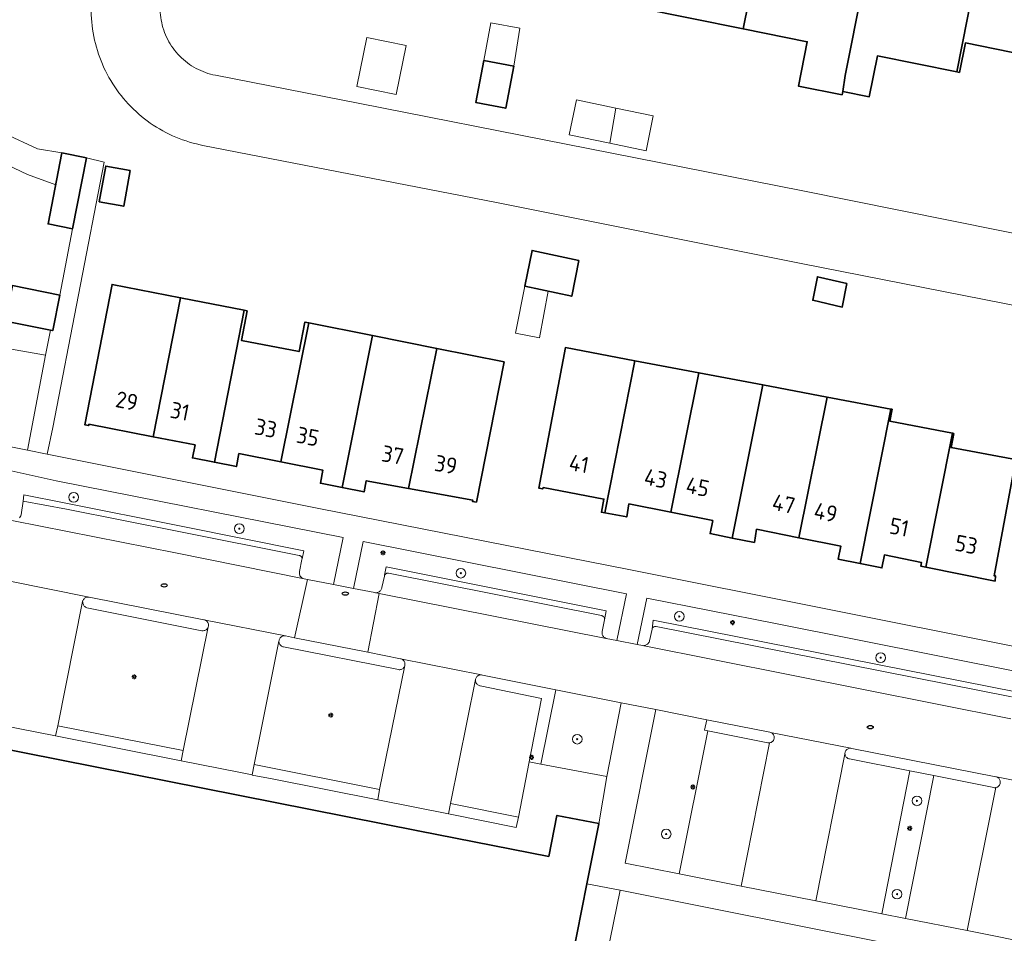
# Model space of a CAD drawing. Header units: metres. Extents: x 152610 to 160096, y 456114 to 462495.
# Tile 122 of 256: x 156521 to 156603, y 459021 to 459097. Entities that reach past the tile are written whole.
import ezdxf
from ezdxf.enums import TextEntityAlignment as Align

# ---------------------------------------------------------------- set-up
doc = ezdxf.new("R2010")
doc.units = ezdxf.units.M
doc.header["$LTSCALE"] = 0.5
doc.layers.get('0').update_dxf_attribs({"linetype": 'CONTINUOUS'})
for name, color, linetype, lineweight in [('B-PV-GK-BESCHOEIING-G', 251, 'GK-BESCHOEIING-SO', 18), ('B-PV-GR-BEPLANTING_CULTUUR_BODEMBEDEKKER-GV', 251, 'CONTINUOUS', 18), ('B-PV-GR-BEPLANTING_CULTUUR_VASTE PLANTENVAK-GV', 251, 'CONTINUOUS', 18), ('B-PV-GR-BOOM-S', 251, 'CONTINUOUS', 25), ('B-PV-GR-HAAG-GV', 251, 'CONTINUOUS', 13), ('B-PV-IE-MEUBILAIR-S', 251, 'CONTINUOUS', 25), ('B-PV-OG-BEBOUWING-GV', 6, 'CONTINUOUS', 35), ('B-PV-OG-BEBOUWING-T18', 1, 'CONTINUOUS', 18), ('B-PV-OG-BEBOUWING_OVERBOUWING-GV', 251, 'CONTINUOUS', 18), ('B-PV-OG-BEBOUWING_SCHUUR-GV', 251, 'CONTINUOUS', 18), ('B-PV-OG-TERREIN_BEGROEID-GV', 251, 'CONTINUOUS', 18), ('B-PV-OG-WATER_SLOOT-GV', 251, 'CONTINUOUS', 18), ('B-PV-VH-ONVERHARD_ZAND-GV', 251, 'CONTINUOUS', 18), ('B-PV-VH-OPENVERHARDING_BETONSTRAATSTEEN-GV', 251, 'CONTINUOUS', 18), ('B-PV-VH-OPENVERHARDING_TEGEL-GV', 251, 'CONTINUOUS', 18)]:
    doc.layers.add(name, color=color, linetype=linetype, lineweight=lineweight)
doc.styles.add('NLCS-ISO', font='NLCS-ISO.ttf')
doc.styles.add('NLCS-ISO-M750-T18', font='NLCS-ISO.ttf', dxfattribs={"height": 1.35})
doc.linetypes.add('GK-BESCHOEIING-SO', pattern='A,18,-3,[1,NLCS.SHX,S=0.6,R=0,X=0,Y=0],-3', length=24)

# ---------------------------------------------------------------- blocks, each defined once
blk = doc.blocks.new('SIE-MEUBILAIR_PAAL_LICHTMAST-SO')
for points in [[(-0.62, 0), (-1, 0)], [(-0.71, 0.71), (-0.44, 0.44)], [(0, 1), (0, 0.62)], [(0.44, 0.44), (0.71, 0.71)], [(1, 0), (0.62, 0)], [(-0.71, -0.71), (-0.44, -0.44)], [(0, -0.62), (0, -1)], [(0.44, -0.44), (0.71, -0.71)]]:
    blk.add_lwpolyline(points)
blk.add_circle((0, 0), 0.5)
blk = doc.blocks.new('SIE-MEUBILAIR_PUT_RIOOLPUT-SO')
blk.add_ellipse((0, 0), major_axis=(1.25, 0), ratio=0.54)
blk = doc.blocks.new('SGR-BOOM_GBKN-SO')
at = {"linetype": 'ByBlock', "lineweight": 18}
h = blk.add_hatch(color=0, dxfattribs=at)
h.dxf.hatch_style = 1
edge = h.paths.add_edge_path()
edge.add_arc((0, 0), 0.25, 0, 360)
at = {"color": 0, "linetype": 'ByBlock', "lineweight": 18}
for radius in [2, 0.25]:
    blk.add_circle((0, 0), radius, dxfattribs=at)
at = {"color": 0, "linetype": 'ByBlock', "lineweight": 18, "style": 'NLCS-ISO'}
blk.add_attdef('SOORT', (2.5, 0), '', height=1.5, dxfattribs=at)

msp = doc.modelspace()

# ---------------------------------------------------------------- linework, layer by layer
at = {"layer": 'B-PV-GK-BESCHOEIING-G', "flags": 128}
for points in [[(156559.11, 459168.809), (156557.281, 459168.579), (156540.797, 459131.741), (156527.777, 459102.018), (156527.659, 459101.739), (156527.549, 459101.457), (156527.446, 459101.172), (156527.351, 459100.885), (156527.263, 459100.595), (156527.183, 459100.303), (156527.111, 459100.009), (156527.046, 459099.714), (156526.989, 459099.416), (156526.941, 459099.117), (156526.9, 459098.817), (156526.867, 459098.516), (156526.842, 459098.215), (156526.825, 459097.912), (156526.816, 459097.61), (156526.815, 459097.307), (156526.822, 459097.004), (156526.837, 459096.702), (156526.86, 459096.4), (156526.891, 459096.099), (156526.93, 459095.799), (156526.977, 459095.5), (156527.031, 459095.202), (156527.094, 459094.906), (156527.164, 459094.611), (156527.242, 459094.319), (156527.328, 459094.028), (156527.422, 459093.741), (156527.523, 459093.455), (156527.631, 459093.172), (156527.747, 459092.893), (156527.871, 459092.616), (156528.001, 459092.343), (156528.139, 459092.074), (156528.284, 459091.808), (156528.436, 459091.546), (156528.594, 459091.288), (156528.76, 459091.034), (156528.932, 459090.785), (156529.11, 459090.541), (156529.295, 459090.301), (156529.487, 459090.067), (156529.684, 459089.837), (156529.887, 459089.613), (156530.097, 459089.394), (156530.312, 459089.181), (156530.532, 459088.973), (156530.758, 459088.772), (156530.989, 459088.576), (156531.225, 459088.387), (156531.467, 459088.204), (156531.712, 459088.027), (156531.963, 459087.857), (156532.218, 459087.694), (156532.477, 459087.537), (156532.74, 459087.388), (156533.007, 459087.245), (156533.278, 459087.109), (156533.552, 459086.981), (156533.83, 459086.86), (156534.11, 459086.746), (156534.394, 459086.64), (156534.68, 459086.541), (156534.969, 459086.45), (156535.26, 459086.367), (156535.553, 459086.291), (156535.848, 459086.223), (156536.077, 459086.176), (156560.41, 459081.429), (156585.663, 459076.395), (156612.5, 459071.121), (156646.735, 459064.291), (156679.07, 459057.82), (156708.845, 459051.955), (156711.813, 459051.445), (156713.389, 459052.642)], [(156713.921, 459055.507), (156713.084, 459056.894), (156690.414, 459061.614), (156667.493, 459066.204), (156618.143, 459075.949), (156602.272, 459079.102), (156585.684, 459082.438), (156566.192, 459086.272), (156549.071, 459089.651), (156537.106, 459091.988), (156536.898, 459092.033), (156536.692, 459092.085), (156536.488, 459092.145), (156536.286, 459092.213), (156536.087, 459092.289), (156535.891, 459092.371), (156535.698, 459092.462), (156535.509, 459092.559), (156535.324, 459092.663), (156535.142, 459092.774), (156534.965, 459092.892), (156534.793, 459093.017), (156534.625, 459093.148), (156534.463, 459093.285), (156534.305, 459093.428), (156534.153, 459093.577), (156534.007, 459093.732), (156533.867, 459093.892), (156533.733, 459094.057), (156533.605, 459094.227), (156533.484, 459094.402), (156533.369, 459094.581), (156533.261, 459094.764), (156533.16, 459094.951), (156533.066, 459095.142), (156532.98, 459095.337), (156532.9, 459095.534), (156532.829, 459095.735), (156532.765, 459095.937), (156532.708, 459096.142), (156532.659, 459096.35), (156532.619, 459096.558), (156532.586, 459096.769), (156532.56, 459096.98), (156532.543, 459097.192), (156532.534, 459097.404), (156532.533, 459097.617), (156532.54, 459097.83), (156532.555, 459098.042), (156532.578, 459098.254), (156532.608, 459098.464), (156532.647, 459098.673), (156532.693, 459098.881), (156532.748, 459099.087), (156532.81, 459099.29), (156532.879, 459099.491), (156532.956, 459099.69), (156533.028, 459099.857), (156542.812, 459121.668), (156550.186, 459138.128), (156562.693, 459166.259), (156561.842, 459167.572)]]:
    msp.add_lwpolyline(points, dxfattribs=at)
at = {"layer": 'B-PV-GR-BEPLANTING_CULTUUR_BODEMBEDEKKER-GV', "flags": 128}
for points in [[(156570.756, 459039.984), (156565.347, 459041.062), (156564.094, 459034.892), (156569.556, 459033.881)], [(156577.847, 459038.577), (156573.625, 459039.415), (156571.076, 459026.687), (156575.568, 459025.803), (156577.923, 459037.669), (156577.666, 459037.703)], [(156596.67, 459033.951), (156594.687, 459034.333), (156592.35, 459022.483), (156594.311, 459022.112)]]:
    msp.add_lwpolyline(points, close=True, dxfattribs=at)
at = {"layer": 'B-PV-GR-BEPLANTING_CULTUUR_VASTE PLANTENVAK-GV', "flags": 128}
msp.add_lwpolyline([(156523.02, 459068.792), (156514.805, 459070.239), (156513.276, 459062.554), (156521.528, 459060.924)], close=True, dxfattribs=at)
at = {"layer": 'B-PV-GR-HAAG-GV', "flags": 128}
for points in [[(156526.61, 459048.745), (156526.548, 459048.747), (156526.487, 459048.741), (156526.427, 459048.727), (156526.369, 459048.706), (156526.314, 459048.677), (156526.264, 459048.641), (156526.218, 459048.599), (156526.179, 459048.552), (156526.146, 459048.5), (156526.12, 459048.444), (156526.106, 459048.401), (156526.105, 459048.365), (156526.108, 459048.299), (156526.119, 459048.234), (156526.138, 459048.17), (156526.165, 459048.11), (156526.198, 459048.053), (156526.239, 459048.001), (156526.285, 459047.953), (156526.337, 459047.912), (156526.393, 459047.878), (156526.453, 459047.85), (156535.992, 459045.96), (156536.049, 459045.953), (156536.11, 459045.953), (156536.17, 459045.961), (156536.229, 459045.977), (156536.284, 459046), (156536.337, 459046.031), (156536.385, 459046.068), (156536.428, 459046.111), (156536.464, 459046.16), (156536.495, 459046.213), (156536.517, 459046.269), (156536.533, 459046.328), (156536.54, 459046.388), (156536.539, 459046.449), (156536.531, 459046.509), (156536.514, 459046.568), (156536.49, 459046.624), (156536.459, 459046.676), (156536.422, 459046.724), (156536.378, 459046.766), (156536.33, 459046.802), (156536.277, 459046.832), (156536.22, 459046.854), (156536.161, 459046.869), (156526.642, 459048.741)], [(156542.924, 459045.519), (156542.864, 459045.527), (156542.804, 459045.527), (156542.744, 459045.519), (156542.685, 459045.503), (156542.63, 459045.479), (156542.578, 459045.448), (156542.53, 459045.411), (156542.488, 459045.368), (156542.452, 459045.319), (156542.422, 459045.267), (156542.4, 459045.211), (156542.385, 459045.152), (156542.378, 459045.092), (156542.38, 459045.032), (156542.389, 459044.972), (156542.406, 459044.914), (156542.43, 459044.858), (156542.462, 459044.807), (156542.5, 459044.76), (156542.544, 459044.718), (156542.593, 459044.683), (156542.646, 459044.654), (156542.702, 459044.633), (156542.761, 459044.619), (156542.764, 459044.619), (156552.277, 459042.735), (156552.337, 459042.726), (156552.397, 459042.725), (156552.457, 459042.732), (156552.516, 459042.747), (156552.571, 459042.77), (156552.624, 459042.799), (156552.672, 459042.836), (156552.715, 459042.878), (156552.752, 459042.926), (156552.782, 459042.978), (156552.806, 459043.034), (156552.818, 459043.077), (156552.821, 459043.092), (156552.829, 459043.152), (156552.828, 459043.212), (156552.82, 459043.272), (156552.804, 459043.33), (156552.781, 459043.386), (156552.75, 459043.438), (156552.713, 459043.485), (156552.669, 459043.527), (156552.621, 459043.563), (156552.568, 459043.593), (156552.512, 459043.615), (156552.459, 459043.629), (156552.455, 459043.629), (156549.754, 459044.165), (156543.681, 459045.369)], [(156563.127, 459035.08), (156564.094, 459034.892), (156565.347, 459041.062), (156559.241, 459042.28), (156559.181, 459042.291), (156559.121, 459042.295), (156559.061, 459042.291), (156559.002, 459042.278), (156558.945, 459042.259), (156558.891, 459042.231), (156558.842, 459042.197), (156558.797, 459042.157), (156558.758, 459042.111), (156558.726, 459042.061), (156558.7, 459042.006), (156558.682, 459041.949), (156558.675, 459041.915), (156558.672, 459041.889), (156558.67, 459041.829), (156558.675, 459041.769), (156558.689, 459041.711), (156558.71, 459041.654), (156558.738, 459041.601), (156558.773, 459041.553), (156558.815, 459041.509), (156558.862, 459041.471), (156558.913, 459041.44), (156558.968, 459041.416), (156559.026, 459041.399), (156559.067, 459041.392), (156564.152, 459040.352)], [(156534.441, 459036.024), (156524.039, 459038.084), (156523.868, 459037.234), (156534.273, 459035.172)], [(156583.082, 459037.538), (156577.847, 459038.577), (156577.666, 459037.703), (156577.923, 459037.669), (156582.906, 459036.662), (156582.965, 459036.655), (156583.025, 459036.655), (156583.057, 459036.659), (156583.084, 459036.663), (156583.142, 459036.679), (156583.196, 459036.703), (156583.248, 459036.734), (156583.294, 459036.772), (156583.335, 459036.815), (156583.37, 459036.863), (156583.399, 459036.916), (156583.42, 459036.972), (156583.433, 459037.03), (156583.438, 459037.09), (156583.436, 459037.149), (156583.426, 459037.208), (156583.407, 459037.265), (156583.382, 459037.319), (156583.349, 459037.369), (156583.31, 459037.414), (156583.265, 459037.454), (156583.216, 459037.487), (156583.133, 459037.528)], [(156589.803, 459036.213), (156589.742, 459036.217), (156589.683, 459036.212), (156589.624, 459036.199), (156589.568, 459036.179), (156589.516, 459036.152), (156589.467, 459036.117), (156589.423, 459036.077), (156589.385, 459036.03), (156589.354, 459035.98), (156589.33, 459035.925), (156589.313, 459035.868), (156589.304, 459035.809), (156589.303, 459035.75), (156589.305, 459035.737), (156589.31, 459035.69), (156589.325, 459035.633), (156589.348, 459035.578), (156589.377, 459035.526), (156589.413, 459035.479), (156589.456, 459035.437), (156589.503, 459035.401), (156589.555, 459035.371), (156589.611, 459035.349), (156589.668, 459035.335), (156589.68, 459035.333), (156594.687, 459034.333), (156596.67, 459033.951), (156601.651, 459032.95), (156601.712, 459032.945), (156601.772, 459032.948), (156601.805, 459032.954), (156601.832, 459032.959), (156601.89, 459032.977), (156601.945, 459033.003), (156601.996, 459033.036), (156602.042, 459033.075), (156602.083, 459033.12), (156602.117, 459033.17), (156602.145, 459033.225), (156602.165, 459033.282), (156602.177, 459033.341), (156602.182, 459033.402), (156602.179, 459033.463), (156602.167, 459033.522), (156602.148, 459033.58), (156602.122, 459033.635), (156602.088, 459033.685), (156602.049, 459033.731), (156602.003, 459033.772), (156601.953, 459033.806), (156601.867, 459033.848), (156601.813, 459033.859), (156589.86, 459036.202)], [(156550.728, 459032.802), (156540.323, 459034.872), (156540.158, 459034.003), (156540.157, 459033.998), (156541.824, 459033.668), (156550.565, 459031.935)], [(156562.052, 459029.662), (156562.235, 459030.495), (156556.591, 459031.647), (156556.425, 459030.775)]]:
    msp.add_lwpolyline(points, close=True, dxfattribs=at)
at = {"layer": 'B-PV-OG-BEBOUWING-GV', "flags": 128}
for points in [[(156583.543, 459109.085), (156577.924, 459110.179), (156576.559, 459103.171), (156573.32, 459103.802), (156572.07, 459097.601), (156580.872, 459095.828)], [(156590.98, 459100.329), (156587.745, 459100.982), (156589.161, 459107.99), (156583.543, 459109.085), (156580.872, 459095.828), (156586.181, 459094.759), (156585.444, 459091.096), (156589.061, 459090.367), (156589.117, 459090.644), (156589.331, 459091.981), (156589.74, 459094.042)], [(156590.98, 459100.329), (156589.74, 459094.042), (156589.331, 459091.981), (156589.117, 459090.644), (156591.312, 459090.201), (156591.995, 459093.588), (156598.58, 459092.261), (156601.199, 459105.578), (156597.509, 459106.304), (156597.278, 459105.126), (156595.393, 459105.507), (156594.215, 459099.675)], [(156601.455, 459105.528), (156601.199, 459105.578), (156598.58, 459092.261), (156598.796, 459092.218), (156599.29, 459094.668), (156604.309, 459093.657), (156603.815, 459091.207), (156607.509, 459090.5), (156608.721, 459096.826), (156605.54, 459097.471), (156606.005, 459099.764), (156605.898, 459099.786), (156606.594, 459103.283), (156601.23, 459104.359)], [(156561.846, 459092.747), (156559.365, 459093.215), (156558.705, 459089.721), (156561.185, 459089.252)], [(156526.414, 459085.152), (156524.382, 459085.546), (156523.243, 459079.667), (156525.275, 459079.273)], [(156530.056, 459084.09), (156528.02, 459084.461), (156527.48, 459081.5), (156529.517, 459081.129)], [(156567.253, 459076.641), (156563.363, 459077.469), (156562.759, 459074.508), (156566.649, 459073.679)], [(156589.47, 459074.724), (156587.024, 459075.285), (156586.636, 459073.337), (156589.082, 459072.776)], [(156524.211, 459073.776), (156520.278, 459074.554), (156519.696, 459071.611), (156523.429, 459070.872), (156523.628, 459070.833)], [(156534.218, 459073.547), (156528.55, 459074.652), (156526.283, 459063.021), (156526.607, 459062.958), (156526.628, 459063.066), (156531.958, 459062.027)], [(156539.491, 459072.52), (156534.218, 459073.547), (156531.958, 459062.027), (156535.422, 459061.351), (156535.211, 459060.272), (156537.034, 459059.916)], [(156539.74, 459072.471), (156539.491, 459072.52), (156537.034, 459059.916), (156538.849, 459059.562), (156539.065, 459060.631), (156542.547, 459059.942), (156544.852, 459071.473), (156544.529, 459071.537), (156544.051, 459069.083), (156539.261, 459070.017)], [(156550.141, 459070.416), (156544.852, 459071.473), (156542.547, 459059.942), (156546.03, 459059.252), (156545.817, 459058.173), (156547.623, 459057.816)], [(156555.456, 459069.354), (156550.141, 459070.416), (156547.623, 459057.816), (156549.435, 459057.457), (156549.616, 459058.378), (156553.12, 459057.744)], [(156561.054, 459068.235), (156555.456, 459069.354), (156553.12, 459057.744), (156558.443, 459056.782), (156558.423, 459056.673), (156558.748, 459056.615)], [(156571.875, 459068.334), (156566.131, 459069.419), (156563.93, 459057.765), (156564.254, 459057.704), (156564.274, 459057.812), (156569.315, 459056.86), (156569.111, 459055.779), (156569.391, 459055.726)], [(156577.191, 459067.33), (156571.875, 459068.334), (156569.391, 459055.726), (156571.211, 459055.383), (156571.386, 459056.462), (156574.869, 459055.769)], [(156582.508, 459066.326), (156577.191, 459067.33), (156574.869, 459055.769), (156578.339, 459055.079), (156578.125, 459054), (156579.961, 459053.634)], [(156587.824, 459065.322), (156582.508, 459066.326), (156579.961, 459053.634), (156581.797, 459053.269), (156581.98, 459054.369), (156585.488, 459053.661)], [(156593.118, 459064.323), (156587.824, 459065.322), (156585.488, 459053.661), (156588.949, 459052.963), (156588.734, 459051.894), (156590.555, 459051.527)], [(156593.222, 459064.303), (156593.118, 459064.323), (156590.555, 459051.527), (156592.369, 459051.161), (156592.579, 459052.237), (156595.648, 459051.621), (156595.585, 459051.307), (156595.995, 459051.225), (156598.224, 459062.33), (156593.034, 459063.31)], [(156598.321, 459062.312), (156598.224, 459062.33), (156595.995, 459051.225), (156601.751, 459050.071), (156601.788, 459050.493), (156601.66, 459050.517), (156603.397, 459059.715), (156603.505, 459059.694), (156603.585, 459060.117), (156598.102, 459061.152)]]:
    msp.add_lwpolyline(points, close=True, dxfattribs=at)
msp.add_lwpolyline([(156565.826, 459014.481), (156567.915, 459024.992), (156568.903, 459029.965), (156568.894, 459029.969), (156565.427, 459030.646), (156564.744, 459027.25), (156553.92, 459029.363), (156494.474, 459041.144)], dxfattribs=at)
at = {"layer": 'B-PV-OG-BEBOUWING_OVERBOUWING-GV', "flags": 128}
for points in [[(156562.344, 459095.893), (156559.958, 459096.345), (156559.365, 459093.215), (156561.846, 459092.747)], [(156569.808, 459086.351), (156570.311, 459089.266), (156567.045, 459089.941), (156566.447, 459087.046)], [(156573.412, 459088.625), (156570.311, 459089.266), (156569.808, 459086.351), (156572.814, 459085.73)], [(156522.357, 459085.901), (156519.635, 459087.159), (156518.664, 459085.105), (156521.537, 459083.761), (156523.87, 459082.904), (156524.382, 459085.546)], [(156564.7, 459074.094), (156562.759, 459074.508), (156561.98, 459070.608), (156563.984, 459070.236)]]:
    msp.add_lwpolyline(points, close=True, dxfattribs=at)
at = {"layer": 'B-PV-OG-BEBOUWING_SCHUUR-GV', "flags": 128}
msp.add_lwpolyline([(156552.919, 459094.46), (156549.653, 459095.113), (156548.841, 459091.051), (156552.108, 459090.398)], close=True, dxfattribs=at)
at = {"layer": 'B-PV-OG-TERREIN_BEGROEID-GV', "flags": 128}
msp.add_lwpolyline([(156520.877, 459055.312), (156520.935, 459055.391), (156520.98, 459055.478), (156521.01, 459055.572), (156521.163, 459056.699), (156521.234, 459057.222), (156524.565, 459056.54), (156534.267, 459054.623), (156544.431, 459052.58), (156544.298, 459051.91), (156544.285, 459051.845), (156544.091, 459050.863), (156544.079, 459050.812), (156544.072, 459050.751), (156544.074, 459050.69), (156544.083, 459050.629), (156544.1, 459050.57), (156544.124, 459050.514), (156544.156, 459050.461), (156544.194, 459050.413), (156544.238, 459050.371), (156544.288, 459050.334), (156544.341, 459050.304), (156544.398, 459050.282), (156544.458, 459050.267), (156544.733, 459050.213), (156546.909, 459049.786), (156547.697, 459053.675), (156523.914, 459058.375), (156520.176, 459059.199)], dxfattribs=at)
for points in [[(156571.192, 459049.012), (156549.361, 459053.337), (156548.549, 459049.464), (156550.326, 459049.115), (156550.389, 459049.108), (156550.453, 459049.108), (156550.517, 459049.117), (156550.578, 459049.134), (156550.638, 459049.158), (156550.693, 459049.189), (156550.745, 459049.227), (156550.791, 459049.271), (156550.831, 459049.321), (156550.865, 459049.375), (156550.892, 459049.433), (156550.911, 459049.494), (156550.92, 459049.536), (156551.124, 459050.486), (156551.136, 459050.549), (156551.27, 459051.245), (156569.513, 459047.594), (156569.37, 459046.858), (156569.181, 459045.888), (156569.171, 459045.827), (156569.168, 459045.765), (156569.174, 459045.703), (156569.187, 459045.642), (156569.208, 459045.584), (156569.236, 459045.528), (156569.272, 459045.477), (156569.313, 459045.431), (156569.361, 459045.39), (156569.412, 459045.356), (156569.498, 459045.315), (156570.396, 459045.136)], [(156583.55, 459046.546), (156572.891, 459048.645), (156572.075, 459044.803), (156572.507, 459044.718), (156572.573, 459044.714), (156572.64, 459044.718), (156572.705, 459044.73), (156572.769, 459044.75), (156572.829, 459044.777), (156572.886, 459044.812), (156572.938, 459044.853), (156572.985, 459044.9), (156573.027, 459044.952), (156573.061, 459045.009), (156573.089, 459045.069), (156573.102, 459045.109), (156573.309, 459046.083), (156573.397, 459046.828), (156603.601, 459040.862), (156603.928, 459042.498)]]:
    msp.add_lwpolyline(points, close=True, dxfattribs=at)
at = {"layer": 'B-PV-OG-WATER_SLOOT-GV', "flags": 128}
for points in [[(156618.143, 459075.949), (156602.272, 459079.102), (156585.684, 459082.438), (156566.192, 459086.272), (156549.071, 459089.651), (156537.106, 459091.988), (156536.898, 459092.033), (156536.692, 459092.085), (156536.488, 459092.145), (156536.286, 459092.213), (156536.087, 459092.289), (156535.891, 459092.371), (156535.698, 459092.462), (156535.509, 459092.559), (156535.324, 459092.663), (156535.142, 459092.774), (156534.965, 459092.892), (156534.793, 459093.017), (156534.625, 459093.148), (156534.463, 459093.285), (156534.305, 459093.428), (156534.153, 459093.577), (156534.007, 459093.732), (156533.867, 459093.892), (156533.733, 459094.057), (156533.605, 459094.227), (156533.484, 459094.402), (156533.369, 459094.581), (156533.261, 459094.764), (156533.16, 459094.951), (156533.066, 459095.142), (156532.98, 459095.337), (156532.9, 459095.534), (156532.829, 459095.734), (156532.765, 459095.937), (156532.708, 459096.142), (156532.659, 459096.35), (156532.619, 459096.558), (156532.585, 459096.769)], [(156526.837, 459096.702), (156526.86, 459096.4), (156526.891, 459096.099), (156526.93, 459095.799), (156526.977, 459095.5), (156527.031, 459095.202), (156527.094, 459094.906), (156527.164, 459094.611), (156527.242, 459094.319), (156527.328, 459094.028), (156527.422, 459093.74), (156527.523, 459093.455), (156527.631, 459093.172), (156527.747, 459092.893), (156527.871, 459092.616), (156528.001, 459092.343), (156528.139, 459092.074), (156528.284, 459091.808), (156528.436, 459091.546), (156528.594, 459091.288), (156528.76, 459091.034), (156528.932, 459090.785), (156529.11, 459090.541), (156529.295, 459090.301), (156529.487, 459090.067), (156529.684, 459089.837), (156529.887, 459089.613), (156530.097, 459089.394), (156530.312, 459089.181), (156530.532, 459088.973), (156530.758, 459088.772), (156530.989, 459088.576), (156531.225, 459088.387), (156531.466, 459088.204), (156531.712, 459088.027), (156531.963, 459087.857), (156532.218, 459087.694), (156532.477, 459087.537), (156532.74, 459087.388), (156533.007, 459087.245), (156533.278, 459087.109), (156533.552, 459086.981), (156533.83, 459086.86), (156534.11, 459086.746), (156534.394, 459086.64), (156534.68, 459086.541), (156534.968, 459086.45), (156535.26, 459086.367), (156535.553, 459086.291), (156535.848, 459086.223), (156536.077, 459086.176), (156560.41, 459081.429), (156585.663, 459076.395), (156612.5, 459071.121)]]:
    msp.add_lwpolyline(points, dxfattribs=at)
at = {"layer": 'B-PV-VH-ONVERHARD_ZAND-GV', "flags": 128}
for points in [[(156526.61, 459048.745), (156526.548, 459048.747), (156526.487, 459048.741), (156526.427, 459048.727), (156526.369, 459048.706), (156526.314, 459048.677), (156526.264, 459048.641), (156526.218, 459048.599), (156526.179, 459048.552), (156526.146, 459048.5), (156526.12, 459048.444), (156526.106, 459048.401), (156526.105, 459048.365), (156526.108, 459048.299), (156526.119, 459048.234), (156526.138, 459048.17), (156526.165, 459048.11), (156526.198, 459048.053), (156526.239, 459048.001), (156526.285, 459047.953), (156526.337, 459047.912), (156526.393, 459047.878), (156526.453, 459047.85), (156535.992, 459045.96), (156536.049, 459045.953), (156536.11, 459045.953), (156536.17, 459045.961), (156536.229, 459045.977), (156536.284, 459046), (156536.337, 459046.031), (156536.385, 459046.068), (156536.428, 459046.111), (156536.464, 459046.16), (156536.495, 459046.213), (156536.517, 459046.269), (156536.533, 459046.328), (156536.54, 459046.388), (156536.539, 459046.449), (156536.531, 459046.509), (156536.514, 459046.568), (156536.49, 459046.624), (156536.459, 459046.676), (156536.422, 459046.724), (156536.378, 459046.766), (156536.33, 459046.802), (156536.277, 459046.832), (156536.22, 459046.854), (156536.161, 459046.869), (156526.642, 459048.741)], [(156542.924, 459045.519), (156542.864, 459045.527), (156542.804, 459045.527), (156542.744, 459045.519), (156542.685, 459045.503), (156542.63, 459045.479), (156542.578, 459045.448), (156542.53, 459045.411), (156542.488, 459045.368), (156542.452, 459045.319), (156542.422, 459045.267), (156542.4, 459045.211), (156542.385, 459045.152), (156542.378, 459045.092), (156542.38, 459045.032), (156542.389, 459044.972), (156542.406, 459044.914), (156542.43, 459044.858), (156542.462, 459044.807), (156542.5, 459044.76), (156542.544, 459044.718), (156542.593, 459044.683), (156542.646, 459044.654), (156542.702, 459044.633), (156542.761, 459044.619), (156542.764, 459044.619), (156552.277, 459042.735), (156552.337, 459042.726), (156552.397, 459042.725), (156552.457, 459042.732), (156552.516, 459042.747), (156552.571, 459042.77), (156552.624, 459042.799), (156552.672, 459042.836), (156552.715, 459042.878), (156552.752, 459042.926), (156552.782, 459042.978), (156552.806, 459043.034), (156552.818, 459043.077), (156552.821, 459043.092), (156552.829, 459043.152), (156552.828, 459043.212), (156552.82, 459043.272), (156552.804, 459043.33), (156552.781, 459043.386), (156552.75, 459043.438), (156552.713, 459043.485), (156552.669, 459043.527), (156552.621, 459043.563), (156552.568, 459043.593), (156552.512, 459043.615), (156552.459, 459043.629), (156552.455, 459043.629), (156549.754, 459044.165), (156543.681, 459045.369)], [(156563.127, 459035.08), (156564.094, 459034.892), (156565.347, 459041.062), (156559.241, 459042.28), (156559.181, 459042.291), (156559.121, 459042.295), (156559.061, 459042.291), (156559.002, 459042.278), (156558.945, 459042.259), (156558.891, 459042.231), (156558.842, 459042.197), (156558.797, 459042.157), (156558.758, 459042.111), (156558.726, 459042.061), (156558.7, 459042.006), (156558.682, 459041.949), (156558.675, 459041.915), (156558.672, 459041.889), (156558.67, 459041.829), (156558.675, 459041.769), (156558.689, 459041.711), (156558.71, 459041.654), (156558.738, 459041.601), (156558.773, 459041.553), (156558.815, 459041.509), (156558.862, 459041.471), (156558.913, 459041.44), (156558.968, 459041.416), (156559.026, 459041.399), (156559.067, 459041.392), (156564.152, 459040.352)], [(156534.441, 459036.024), (156524.039, 459038.084), (156523.868, 459037.234), (156534.273, 459035.172)], [(156583.082, 459037.538), (156577.847, 459038.577), (156577.666, 459037.703), (156577.923, 459037.669), (156582.906, 459036.662), (156582.965, 459036.655), (156583.025, 459036.655), (156583.057, 459036.659), (156583.084, 459036.663), (156583.142, 459036.679), (156583.196, 459036.703), (156583.248, 459036.734), (156583.294, 459036.772), (156583.335, 459036.815), (156583.37, 459036.863), (156583.399, 459036.916), (156583.42, 459036.972), (156583.433, 459037.03), (156583.438, 459037.09), (156583.436, 459037.149), (156583.426, 459037.208), (156583.407, 459037.265), (156583.382, 459037.319), (156583.349, 459037.369), (156583.31, 459037.414), (156583.265, 459037.454), (156583.216, 459037.487), (156583.133, 459037.528)], [(156589.803, 459036.213), (156589.742, 459036.217), (156589.683, 459036.212), (156589.624, 459036.199), (156589.568, 459036.179), (156589.516, 459036.152), (156589.467, 459036.117), (156589.423, 459036.077), (156589.385, 459036.03), (156589.354, 459035.98), (156589.33, 459035.925), (156589.313, 459035.868), (156589.304, 459035.809), (156589.303, 459035.75), (156589.305, 459035.737), (156589.31, 459035.69), (156589.325, 459035.633), (156589.348, 459035.578), (156589.377, 459035.526), (156589.413, 459035.479), (156589.456, 459035.437), (156589.503, 459035.401), (156589.555, 459035.371), (156589.611, 459035.349), (156589.668, 459035.335), (156589.68, 459035.333), (156594.687, 459034.333), (156596.67, 459033.951), (156601.651, 459032.95), (156601.712, 459032.945), (156601.772, 459032.948), (156601.805, 459032.954), (156601.832, 459032.959), (156601.89, 459032.977), (156601.945, 459033.003), (156601.996, 459033.036), (156602.042, 459033.075), (156602.083, 459033.12), (156602.117, 459033.17), (156602.145, 459033.225), (156602.165, 459033.282), (156602.177, 459033.341), (156602.182, 459033.402), (156602.179, 459033.463), (156602.167, 459033.522), (156602.148, 459033.58), (156602.122, 459033.635), (156602.088, 459033.685), (156602.049, 459033.731), (156602.003, 459033.772), (156601.953, 459033.806), (156601.867, 459033.848), (156601.813, 459033.859), (156589.86, 459036.202)], [(156550.728, 459032.802), (156540.323, 459034.872), (156540.158, 459034.003), (156540.157, 459033.998), (156541.824, 459033.668), (156550.565, 459031.935)], [(156562.052, 459029.662), (156562.235, 459030.495), (156556.591, 459031.647), (156556.425, 459030.775)]]:
    msp.add_lwpolyline(points, close=True, dxfattribs=at)
at = {"layer": 'B-PV-VH-OPENVERHARDING_BETONSTRAATSTEEN-GV', "flags": 128}
for points in [[(156544.733, 459050.213), (156544.458, 459050.267), (156533.805, 459052.41), (156520.365, 459055.051), (156519.419, 459055.237), (156517.801, 459055.555), (156517.107, 459055.691), (156500, 459059.115), (156493.073, 459060.502), (156493.023, 459060.512), (156486.512, 459061.804), (156485.569, 459056.946), (156500, 459054.084), (156503.623, 459053.366), (156510.47, 459051.99), (156519.929, 459050.09), (156526.642, 459048.741), (156536.161, 459046.869), (156542.924, 459045.519), (156543.681, 459045.369)], [(156524.565, 459056.54), (156521.234, 459057.222), (156521.163, 459056.699), (156524.765, 459056.024), (156534.205, 459054.144), (156544.05, 459052.186), (156544.053, 459052.186), (156544.098, 459052.176), (156544.142, 459052.159), (156544.182, 459052.135), (156544.217, 459052.105), (156544.246, 459052.068), (156544.269, 459052.028), (156544.285, 459051.984), (156544.298, 459051.91), (156544.431, 459052.58), (156534.267, 459054.623)], [(156569.513, 459047.594), (156551.27, 459051.245), (156551.136, 459050.549), (156551.174, 459050.613), (156551.205, 459050.65), (156551.242, 459050.681), (156551.283, 459050.706), (156551.328, 459050.723), (156551.374, 459050.733), (156551.422, 459050.735), (156551.47, 459050.729), (156569.119, 459047.22), (156569.136, 459047.215), (156569.184, 459047.197), (156569.229, 459047.171), (156569.269, 459047.138), (156569.303, 459047.1), (156569.332, 459047.057), (156569.353, 459047.01), (156569.366, 459046.961), (156569.372, 459046.909), (156569.37, 459046.858)], [(156546.909, 459049.786), (156544.733, 459050.213), (156543.681, 459045.369), (156549.754, 459044.165), (156550.695, 459049.042), (156550.326, 459049.115), (156548.549, 459049.464)], [(156551.47, 459050.729), (156551.422, 459050.735), (156551.374, 459050.733), (156551.328, 459050.723), (156551.283, 459050.706), (156551.242, 459050.681), (156551.205, 459050.65), (156551.174, 459050.613), (156551.136, 459050.549), (156551.124, 459050.486), (156550.92, 459049.536), (156550.911, 459049.494), (156550.892, 459049.433), (156550.865, 459049.375), (156550.831, 459049.321), (156550.791, 459049.271), (156550.745, 459049.227), (156550.693, 459049.189), (156550.638, 459049.158), (156550.578, 459049.134), (156550.517, 459049.117), (156550.453, 459049.108), (156550.389, 459049.108), (156550.326, 459049.115), (156550.695, 459049.042), (156569.498, 459045.315), (156569.412, 459045.356), (156569.361, 459045.39), (156569.313, 459045.431), (156569.272, 459045.477), (156569.236, 459045.528), (156569.208, 459045.584), (156569.187, 459045.642), (156569.174, 459045.703), (156569.168, 459045.765), (156569.171, 459045.827), (156569.181, 459045.888), (156569.37, 459046.858), (156569.372, 459046.909), (156569.366, 459046.961), (156569.353, 459047.01), (156569.332, 459047.057), (156569.303, 459047.1), (156569.269, 459047.138), (156569.229, 459047.171), (156569.184, 459047.197), (156569.136, 459047.215), (156569.119, 459047.22)], [(156526.105, 459048.365), (156526.106, 459048.401), (156526.101, 459048.385), (156524.039, 459038.084), (156534.441, 459036.024), (156536.517, 459046.269), (156536.495, 459046.213), (156536.464, 459046.16), (156536.428, 459046.111), (156536.385, 459046.068), (156536.337, 459046.031), (156536.284, 459046), (156536.229, 459045.977), (156536.17, 459045.961), (156536.11, 459045.953), (156536.049, 459045.953), (156535.992, 459045.96), (156526.453, 459047.85), (156526.393, 459047.878), (156526.337, 459047.912), (156526.285, 459047.953), (156526.239, 459048.001), (156526.198, 459048.053), (156526.165, 459048.11), (156526.138, 459048.17), (156526.119, 459048.234), (156526.108, 459048.299)], [(156542.924, 459045.519), (156536.161, 459046.869), (156536.22, 459046.854), (156536.277, 459046.832), (156536.33, 459046.802), (156536.378, 459046.766), (156536.422, 459046.724), (156536.459, 459046.676), (156536.49, 459046.624), (156536.514, 459046.568), (156536.531, 459046.509), (156536.539, 459046.449), (156536.54, 459046.388), (156536.533, 459046.328), (156536.517, 459046.269), (156534.441, 459036.024), (156534.273, 459035.172), (156539.179, 459034.194), (156540.158, 459034.003), (156540.323, 459034.872), (156542.378, 459045.092), (156542.385, 459045.152), (156542.4, 459045.211), (156542.422, 459045.267), (156542.452, 459045.319), (156542.488, 459045.368), (156542.53, 459045.411), (156542.578, 459045.448), (156542.63, 459045.479), (156542.685, 459045.503), (156542.744, 459045.519), (156542.804, 459045.527), (156542.864, 459045.527)], [(156542.38, 459045.032), (156542.378, 459045.092), (156540.323, 459034.872), (156550.728, 459032.802), (156552.818, 459043.077), (156552.806, 459043.034), (156552.782, 459042.978), (156552.752, 459042.926), (156552.715, 459042.878), (156552.672, 459042.836), (156552.624, 459042.799), (156552.571, 459042.77), (156552.516, 459042.747), (156552.457, 459042.732), (156552.397, 459042.725), (156552.337, 459042.726), (156552.277, 459042.735), (156542.764, 459044.619), (156542.761, 459044.619), (156542.702, 459044.633), (156542.646, 459044.654), (156542.593, 459044.683), (156542.544, 459044.718), (156542.5, 459044.76), (156542.462, 459044.807), (156542.43, 459044.858), (156542.406, 459044.914), (156542.389, 459044.972)], [(156559.181, 459042.291), (156552.459, 459043.629), (156552.512, 459043.615), (156552.568, 459043.593), (156552.621, 459043.563), (156552.669, 459043.527), (156552.713, 459043.485), (156552.75, 459043.438), (156552.781, 459043.386), (156552.804, 459043.33), (156552.82, 459043.272), (156552.828, 459043.212), (156552.829, 459043.152), (156552.821, 459043.092), (156552.818, 459043.077), (156550.728, 459032.802), (156550.565, 459031.935), (156556.425, 459030.775), (156556.591, 459031.647), (156558.675, 459041.915), (156558.682, 459041.949), (156558.7, 459042.006), (156558.726, 459042.061), (156558.758, 459042.111), (156558.797, 459042.157), (156558.842, 459042.197), (156558.891, 459042.231), (156558.945, 459042.259), (156559.002, 459042.278), (156559.061, 459042.291), (156559.121, 459042.295)], [(156558.675, 459041.915), (156556.591, 459031.647), (156562.235, 459030.495), (156563.127, 459035.08), (156564.152, 459040.352), (156559.067, 459041.392), (156559.026, 459041.399), (156558.968, 459041.416), (156558.913, 459041.44), (156558.862, 459041.471), (156558.815, 459041.509), (156558.773, 459041.553), (156558.738, 459041.601), (156558.71, 459041.654), (156558.689, 459041.711), (156558.675, 459041.769), (156558.67, 459041.829), (156558.672, 459041.889)], [(156582.906, 459036.662), (156577.923, 459037.669), (156575.568, 459025.803), (156580.71, 459024.776), (156583.057, 459036.659), (156583.025, 459036.655), (156582.965, 459036.655)], [(156589.803, 459036.213), (156583.133, 459037.528), (156583.216, 459037.487), (156583.265, 459037.454), (156583.31, 459037.414), (156583.349, 459037.369), (156583.382, 459037.319), (156583.407, 459037.265), (156583.426, 459037.208), (156583.436, 459037.149), (156583.438, 459037.09), (156583.433, 459037.03), (156583.42, 459036.972), (156583.399, 459036.916), (156583.37, 459036.863), (156583.335, 459036.815), (156583.294, 459036.772), (156583.248, 459036.734), (156583.196, 459036.703), (156583.142, 459036.679), (156583.084, 459036.663), (156583.057, 459036.659), (156580.71, 459024.776), (156586.899, 459023.57), (156589.305, 459035.737), (156589.303, 459035.75), (156589.304, 459035.809), (156589.313, 459035.868), (156589.33, 459035.925), (156589.354, 459035.98), (156589.385, 459036.03), (156589.423, 459036.077), (156589.467, 459036.117), (156589.516, 459036.152), (156589.568, 459036.179), (156589.624, 459036.199), (156589.683, 459036.212), (156589.742, 459036.217)], [(156589.31, 459035.69), (156589.305, 459035.737), (156586.899, 459023.57), (156592.35, 459022.483), (156594.687, 459034.333), (156589.68, 459035.333), (156589.668, 459035.335), (156589.611, 459035.349), (156589.555, 459035.371), (156589.503, 459035.401), (156589.456, 459035.437), (156589.413, 459035.479), (156589.377, 459035.526), (156589.348, 459035.578), (156589.325, 459035.633)], [(156601.651, 459032.95), (156596.67, 459033.951), (156594.311, 459022.112), (156599.427, 459021.102), (156601.805, 459032.954), (156601.772, 459032.948), (156601.712, 459032.945)]]:
    msp.add_lwpolyline(points, close=True, dxfattribs=at)
for points in [[(156520.365, 459055.051), (156533.805, 459052.41), (156544.458, 459050.267), (156544.398, 459050.282), (156544.341, 459050.304), (156544.288, 459050.334), (156544.238, 459050.371), (156544.194, 459050.413), (156544.156, 459050.461), (156544.124, 459050.514), (156544.1, 459050.57), (156544.083, 459050.629), (156544.074, 459050.69), (156544.072, 459050.751), (156544.079, 459050.812), (156544.091, 459050.863), (156544.285, 459051.845), (156544.298, 459051.91), (156544.285, 459051.984), (156544.269, 459052.028), (156544.246, 459052.068), (156544.217, 459052.105), (156544.182, 459052.135), (156544.142, 459052.159), (156544.098, 459052.176), (156544.053, 459052.186), (156544.05, 459052.186), (156534.205, 459054.144), (156524.765, 459056.024), (156521.163, 459056.699), (156521.01, 459055.572), (156520.98, 459055.478), (156520.935, 459055.391), (156520.877, 459055.312)], [(156518.041, 459038.387), (156523.868, 459037.234), (156524.039, 459038.084), (156526.101, 459048.385), (156526.106, 459048.401), (156526.12, 459048.444), (156526.146, 459048.5), (156526.179, 459048.552), (156526.218, 459048.599), (156526.264, 459048.641), (156526.314, 459048.677), (156526.369, 459048.706), (156526.427, 459048.727), (156526.487, 459048.741), (156526.548, 459048.747), (156526.61, 459048.745), (156526.642, 459048.741), (156519.929, 459050.09)], [(156603.045, 459038.655), (156572.507, 459044.718), (156572.075, 459044.803), (156570.396, 459045.136), (156569.498, 459045.315), (156550.695, 459049.042), (156549.754, 459044.165), (156552.455, 459043.629), (156552.459, 459043.629), (156559.181, 459042.291), (156559.241, 459042.28), (156565.347, 459041.062), (156570.756, 459039.984), (156573.625, 459039.415), (156577.847, 459038.577), (156583.082, 459037.538), (156583.133, 459037.528), (156589.803, 459036.213), (156589.86, 459036.202), (156601.813, 459033.859), (156601.867, 459033.848), (156608.573, 459032.505)], [(156603.121, 459040.485), (156573.657, 459046.312), (156573.609, 459046.318), (156573.56, 459046.316), (156573.513, 459046.306), (156573.468, 459046.288), (156573.426, 459046.263), (156573.389, 459046.232), (156573.358, 459046.195), (156573.333, 459046.153), (156573.315, 459046.108), (156573.309, 459046.083), (156573.102, 459045.109), (156573.089, 459045.069), (156573.061, 459045.009), (156573.027, 459044.952), (156572.985, 459044.9), (156572.938, 459044.853), (156572.886, 459044.812), (156572.829, 459044.777), (156572.769, 459044.75), (156572.705, 459044.73), (156572.64, 459044.718), (156572.573, 459044.714), (156572.507, 459044.718), (156603.045, 459038.655)], [(156603.601, 459040.862), (156573.397, 459046.828), (156573.309, 459046.083), (156573.315, 459046.108), (156573.333, 459046.153), (156573.358, 459046.195), (156573.389, 459046.232), (156573.426, 459046.263), (156573.468, 459046.288), (156573.513, 459046.306), (156573.56, 459046.316), (156573.609, 459046.318), (156573.657, 459046.312), (156603.121, 459040.485)], [(156608.573, 459032.505), (156601.867, 459033.848), (156601.953, 459033.806), (156602.003, 459033.772), (156602.049, 459033.731), (156602.088, 459033.685), (156602.122, 459033.635), (156602.148, 459033.58), (156602.167, 459033.522), (156602.179, 459033.463), (156602.182, 459033.402), (156602.177, 459033.341), (156602.165, 459033.282), (156602.145, 459033.225), (156602.117, 459033.17), (156602.083, 459033.12), (156602.042, 459033.075), (156601.996, 459033.036), (156601.945, 459033.003), (156601.89, 459032.977), (156601.832, 459032.959), (156601.805, 459032.954), (156599.427, 459021.102), (156605.634, 459019.872)]]:
    msp.add_lwpolyline(points, dxfattribs=at)
at = {"layer": 'B-PV-VH-OPENVERHARDING_TEGEL-GV', "flags": 128}
for points in [[(156521.528, 459060.924), (156523.161, 459060.592), (156523.629, 459062.784), (156527.895, 459084.775), (156526.414, 459085.152), (156525.275, 459079.273), (156524.211, 459073.776), (156523.628, 459070.833), (156523.429, 459070.872), (156523.02, 459068.792)], [(156570.673, 459024.444), (156567.915, 459024.992), (156565.826, 459014.481), (156565.228, 459011.578), (156565.203, 459011.458), (156567.893, 459010.927)]]:
    msp.add_lwpolyline(points, close=True, dxfattribs=at)
for points in [[(156603.368, 459044.644), (156571.515, 459050.994), (156545.695, 459056.095), (156523.161, 459060.592), (156521.528, 459060.924), (156513.276, 459062.554)], [(156520.176, 459059.199), (156523.914, 459058.375), (156547.697, 459053.675), (156546.909, 459049.786), (156548.549, 459049.464), (156549.361, 459053.337), (156571.192, 459049.012), (156570.396, 459045.136), (156572.075, 459044.803), (156572.891, 459048.645), (156583.55, 459046.546), (156603.928, 459042.498)], [(156605.634, 459019.872), (156599.427, 459021.102), (156594.311, 459022.112), (156592.35, 459022.483), (156586.899, 459023.57), (156580.71, 459024.776), (156575.568, 459025.803), (156571.076, 459026.687), (156573.625, 459039.415), (156570.756, 459039.984), (156569.556, 459033.881), (156568.903, 459029.965), (156567.915, 459024.992), (156570.673, 459024.444), (156592.997, 459020.016), (156613.996, 459015.89)]]:
    msp.add_lwpolyline(points, dxfattribs=at)

# ---------------------------------------------------------------- block references
at = {"layer": 'B-PV-GR-BOOM-S', "xscale": 0.2, "yscale": 0.2, "zscale": 0.2}
for p in [(156525.36, 459057.013), (156539.099, 459054.418), (156557.46, 459050.722), (156575.567, 459047.139), (156592.262, 459043.718), (156567.107, 459036.965), (156595.274, 459031.856), (156574.482, 459029.105), (156593.62, 459024.123)]:
    msp.add_blockref('SGR-BOOM_GBKN-SO', p, dxfattribs=at)
at = {"layer": 'B-PV-IE-MEUBILAIR-S', "xscale": 0.2, "yscale": 0.2, "zscale": 0.2}
for name, p in [('SIE-MEUBILAIR_PAAL_LICHTMAST-SO', (156551.002, 459052.403)), ('SIE-MEUBILAIR_PUT_RIOOLPUT-SO', (156532.867, 459049.713)), ('SIE-MEUBILAIR_PUT_RIOOLPUT-SO', (156547.882, 459049.031)), ('SIE-MEUBILAIR_PAAL_LICHTMAST-SO', (156579.979, 459046.629)), ('SIE-MEUBILAIR_PAAL_LICHTMAST-SO', (156530.38, 459042.127)), ('SIE-MEUBILAIR_PAAL_LICHTMAST-SO', (156546.671, 459038.964)), ('SIE-MEUBILAIR_PUT_RIOOLPUT-SO', (156591.404, 459037.963)), ('SIE-MEUBILAIR_PAAL_LICHTMAST-SO', (156563.32, 459035.461)), ('SIE-MEUBILAIR_PAAL_LICHTMAST-SO', (156576.695, 459033.004)), ('SIE-MEUBILAIR_PAAL_LICHTMAST-SO', (156594.668, 459029.578))]:
    msp.add_blockref(name, p, dxfattribs=at)

# ---------------------------------------------------------------- texts
at = {"layer": 'B-PV-OG-BEBOUWING-T18', "style": 'NLCS-ISO-M750-T18'}
for s, rotation, p in [('29', 348.9, (156529.771, 459065)), ('31', 348.9, (156534.169, 459064.143)), ('33', 348.8, (156541.291, 459062.739)), ('35', 348.8, (156544.774, 459062.049)), ('37', 349.7, (156551.813, 459060.521)), ('39', 349.7, (156556.226, 459059.723)), ('41', 349.3, (156567.258, 459059.793)), ('43', 348.8, (156573.615, 459058.567)), ('45', 348.8, (156577.092, 459057.876)), ('47', 348.6, (156584.229, 459056.466)), ('49', 348.6, (156587.713, 459055.763)), ('51', 348.7, (156593.802, 459054.541)), ('53', 348.7, (156599.364, 459053.099))]:
    msp.add_text(s, height=1.35, rotation=rotation, dxfattribs=at).set_placement(p, align=Align.MIDDLE)

doc.saveas('drawing.dxf')
